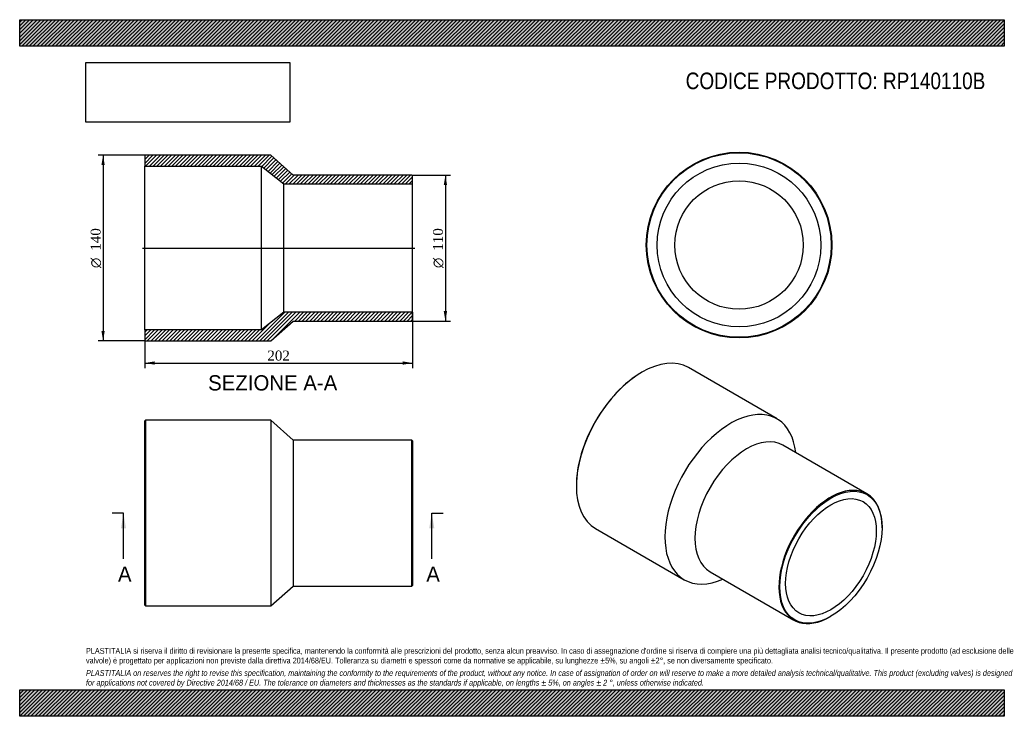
# Model space of a CAD drawing. Header units: millimetres. Extents: x 0 to 742, y 0 to 525.
import ezdxf
from ezdxf.enums import TextEntityAlignment as Align
from ezdxf.lldxf.tags import DXFTag

# ---------------------------------------------------------------- set-up
doc = ezdxf.new("R2010")
doc.units = ezdxf.units.MM
doc.header["$LTSCALE"] = 2.5
for name, color, linetype in [('Default', 7, 'Continuous'), ('DV4_Default', 7, 'Continuous'), ('RP140110B', 7, 'Continuous')]:
    doc.layers.add(name, color=color, linetype=linetype)
doc.styles.add('SEACAD_Solid_Edge_ANSI', font='seans.ttf')
doc.styles.add('SEACAD_Solid_Edge_ANSI1_Symbols', font='semeca1.ttf')
doc.styles.add('SEACAD_Times_New_Roman', font='times.ttf')
tags = doc.linetypes.add('CENTER2', pattern=[28.575, 19.05, -3.175, 3.175, -3.175]).pattern_tags.tags
tags[10:11] = [DXFTag(74, 4), DXFTag(75, 0), DXFTag(340, '0'), DXFTag(46, 0.0), DXFTag(50, 0.0), DXFTag(44, 0.0), DXFTag(45, 0.0)]
tags[8:9] = [DXFTag(74, 4), DXFTag(75, 0), DXFTag(340, '0'), DXFTag(46, 0.0), DXFTag(50, 0.0), DXFTag(44, 0.0), DXFTag(45, 0.0)]
tags[6:7] = [DXFTag(74, 4), DXFTag(75, 0), DXFTag(340, '0'), DXFTag(46, 0.0), DXFTag(50, 0.0), DXFTag(44, 0.0), DXFTag(45, 0.0)]
tags[4:5] = [DXFTag(74, 4), DXFTag(75, 0), DXFTag(340, '0'), DXFTag(46, 0.0), DXFTag(50, 0.0), DXFTag(44, 0.0), DXFTag(45, 0.0)]
doc.dimstyles.new('ANSImm', dxfattribs={"dimtxt": 7.5, "dimasz": 7.5, "dimexe": 3.75, "dimexo": 0, "dimgap": 1.875, "dimtad": 1, "dimdsep": 46, "dimtxsty": 'SEACAD_Times_New_Roman', "dimblk1": '_SE_FILLED', "dimblk2": '_SE_FILLED', "dimsah": 1, "dimcen": 3.75, "dimazin": 0, "dimtfac": 0.85, "dimtdec": 3, "dimtofl": 0, "dimtmove": 0, "dimatfit": 3, "dimfxl": 1, "dimarcsym": 0})
picture_1 = doc.add_image_def('image1.jpg', size_in_pixel=(4302, 1260))

# ---------------------------------------------------------------- blocks, each defined once
blk = doc.blocks.new('SE')
at = {"layer": 'RP140110B', "color": 7, "linetype": 'Continuous'}
for p, q in [((94.8, 223.13), (94.3, 222.63)), ((94.8, 223.13), (94.8, 83.13)), ((189.3, 223.13), (94.8, 223.13)), ((189.3, 223.13), (189.3, 83.13)), ((206.3, 208.13), (189.3, 223.13)), ((94.3, 83.63), (94.3, 222.63)), ((206.3, 208.13), (206.3, 98.13)), ((295.8, 208.13), (206.3, 208.13)), ((295.8, 98.13), (295.8, 208.13)), ((296.3, 207.63), (295.8, 208.13)), ((296.3, 207.63), (296.3, 98.63)), ((189.3, 83.13), (206.3, 98.13)), ((206.3, 98.13), (295.8, 98.13)), ((295.8, 98.13), (296.3, 98.63)), ((94.3, 83.63), (94.8, 83.13)), ((94.8, 83.13), (189.3, 83.13))]:
    blk.add_line(p, q, dxfattribs=at)
blk = doc.blocks.new('SE1')
at = {"layer": 'RP140110B', "color": 7, "linetype": 'Continuous'}
for p, q in [((571.09, 224.19), (504.27, 262.77)), ((469.27, 259.3), (468.92, 259.1)), ((638.9, 167.72), (575.61, 204.26)), ((419.77, 173.98), (419.77, 173.57)), ((434.27, 141.52), (501.09, 102.94)), ((650.29, 142.13), (650.29, 142.54)), ((520.61, 109), (583.9, 72.46)), ((611.4, 75.18), (611.75, 75.38))]:
    blk.add_line(p, q, dxfattribs=at)
for centre, major_axis, start_param, end_param in [((469.27, 202.15), (-35, -60.62), 3.141593, 6.283185), ((468.92, 202.35), (34.75, 60.19), 0.785398, 2.356195), ((536.09, 163.57), (-35, -60.62), 2.474646, 6.283185), ((548.11, 156.63), (-27.5, -47.63), 3.141593, 6.283185), ((611.4, 120.09), (27.5, 47.63), 0, 3.926991), ((611.4, 120.09), (27.5, 47.63), 5.497787, 6.283185), ((536.09, 163.57), (-35, -60.62), 0, 0.666946)]:
    blk.add_ellipse(centre, major_axis=major_axis, ratio=0.57735, start_param=start_param, end_param=end_param, dxfattribs=at)
for major_axis in [(-27.25, -47.2), (-24.2, -41.92)]:
    blk.add_ellipse((611.75, 119.88), major_axis=major_axis, ratio=0.57735, dxfattribs=at)
blk = doc.blocks.new('SE2')
at = {"layer": 'RP140110B', "color": 7, "linetype": 'Continuous'}
for radius in [70, 69.5, 61.7, 48.4]:
    blk.add_circle((542.46, 355.16), radius, dxfattribs=at)
blk = doc.blocks.new('SE4')
at = {"color": 7, "linetype": 'Continuous', "style": 'SEACAD_Solid_Edge_ANSI'}
blk.add_text('A', height=11.5, dxfattribs=at).set_placement((74.11, 112.88), align=Align.TOP_LEFT)
blk = doc.blocks.new('SE5')
at = {"color": 7, "linetype": 'Continuous', "style": 'SEACAD_Solid_Edge_ANSI'}
blk.add_text('A', height=11.5, dxfattribs=at).set_placement((306.61, 112.88), align=Align.TOP_LEFT)
blk = doc.blocks.new('SEANNOT_GROUP')
at = {"linetype": 'Continuous'}
blk.add_hatch(color=7, dxfattribs=at).paths.add_polyline_path([(80.17, 141.63), (78.26, 153.13), (76.34, 141.63)])
at = {"color": 7, "linetype": 'Continuous'}
blk.add_lwpolyline([(78.26, 118.63), (78.26, 153.13)], dxfattribs=at)
blk = doc.blocks.new('SEANNOT_GROUP1')
at = {"linetype": 'Continuous'}
blk.add_hatch(color=7, dxfattribs=at).paths.add_polyline_path([(312.67, 141.63), (310.76, 153.13), (308.84, 141.63)])
at = {"color": 7, "linetype": 'Continuous'}
blk.add_lwpolyline([(310.76, 118.63), (310.76, 153.13)], dxfattribs=at)
blk = doc.blocks.new('SE3')
at = {"layer": 'Default', "color": 7, "linetype": 'CENTER2'}
for p, q in [((78.26, 153.13), (69.63, 153.13)), ((310.76, 153.13), (319.38, 153.13))]:
    blk.add_line(p, q, dxfattribs=at)
at = {"layer": 'Default', "color": 7, "linetype": 'CENTER2', "const_width": 0.0001}
blk.add_lwpolyline([(78.26, 153.13), (310.76, 153.13)], dxfattribs=at)
at = {"layer": 'Default'}
for name in ['SEANNOT_GROUP', 'SEANNOT_GROUP1', 'SE4', 'SE5']:
    blk.add_blockref(name, (0, 0), dxfattribs=at)
blk = doc.blocks.new('SE6')
at = {"layer": 'RP140110B', "linetype": 'Continuous'}
h = blk.add_hatch(dxfattribs=at)
h.set_pattern_fill('LINE', scale=0.62992, angle=45, style=0)
h.paths.add_polyline_path([(206.3, 407.88), (189.3, 422.88), (94.8, 422.88), (94.3, 422.38), (94.3, 414.58), (182.3, 414.58), (199.3, 401.28), (296.3, 401.28), (296.3, 407.38), (295.8, 407.88)])
h = blk.add_hatch(dxfattribs=at)
h.set_pattern_fill('LINE', scale=0.62992, angle=45, style=0)
h.paths.add_polyline_path([(189.3, 282.88), (206.3, 297.88), (295.8, 297.88), (296.3, 298.38), (296.3, 304.48), (199.3, 304.48), (182.3, 291.18), (94.3, 291.18), (94.3, 283.38), (94.8, 282.88)])
at = {"layer": 'DV4_Default', "color": 7, "linetype": 'CENTER2'}
blk.add_line((92.55, 352.88), (298.05, 352.88), dxfattribs=at)
at = {"layer": 'RP140110B', "color": 7, "linetype": 'Continuous'}
for p, q in [((94.3, 422.38), (94.8, 422.88)), ((94.3, 422.38), (94.3, 414.58)), ((189.3, 422.88), (94.8, 422.88)), ((206.3, 407.88), (189.3, 422.88)), ((94.3, 291.18), (94.3, 414.58)), ((94.3, 414.58), (182.3, 414.58)), ((182.3, 291.18), (182.3, 414.58)), ((182.3, 414.58), (199.3, 401.28)), ((199.3, 304.48), (199.3, 401.28)), ((199.3, 401.28), (296.3, 401.28)), ((295.8, 407.88), (206.3, 407.88)), ((295.8, 407.88), (296.3, 407.38)), ((296.3, 401.28), (296.3, 407.38)), ((296.3, 304.48), (296.3, 401.28)), ((199.3, 304.48), (182.3, 291.18)), ((296.3, 304.48), (199.3, 304.48)), ((296.3, 298.38), (296.3, 304.48)), ((189.3, 282.88), (206.3, 297.88)), ((206.3, 297.88), (295.8, 297.88)), ((296.3, 298.38), (295.8, 297.88)), ((182.3, 291.18), (94.3, 291.18)), ((94.3, 291.18), (94.3, 283.38)), ((94.8, 282.88), (94.3, 283.38)), ((94.8, 282.88), (189.3, 282.88))]:
    blk.add_line(p, q, dxfattribs=at)
blk = doc.blocks.new('GDimGGroup')
at = {"layer": 'Default', "linetype": 'Continuous'}
for points in [[(322.29, 400.38), (321.04, 407.88), (319.79, 400.38)], [(322.29, 305.38), (319.79, 305.38), (321.04, 297.88)]]:
    blk.add_hatch(color=7, dxfattribs=at).paths.add_polyline_path(points)
at = {"layer": 'Default', "color": 7, "linetype": 'Continuous'}
for p, q in [((295.8, 407.88), (324.79, 407.88)), ((321.04, 407.88), (321.04, 297.88)), ((295.8, 297.88), (324.79, 297.88))]:
    blk.add_line(p, q, dxfattribs=at)
for s, style, p in [('110', 'SEACAD_Times_New_Roman', (311.67, 350.88)), ('O', 'SEACAD_Solid_Edge_ANSI1_Symbols', (311.67, 337.82))]:
    blk.add_text(s, height=7.5, rotation=90, dxfattribs=dict(at, style=style)).set_placement(p, align=Align.TOP_LEFT)
blk = doc.blocks.new('GDimGGroup1')
at = {"layer": 'Default', "linetype": 'Continuous'}
for points in [[(61.63, 415.38), (64.13, 415.38), (62.88, 422.88)], [(61.63, 290.38), (62.88, 282.88), (64.13, 290.38)]]:
    blk.add_hatch(color=7, dxfattribs=at).paths.add_polyline_path(points)
at = {"layer": 'Default', "color": 7, "linetype": 'Continuous'}
for p, q in [((94.8, 422.88), (59.13, 422.88)), ((62.88, 422.88), (62.88, 282.88)), ((94.8, 282.88), (59.13, 282.88))]:
    blk.add_line(p, q, dxfattribs=at)
for s, style, p in [('140', 'SEACAD_Times_New_Roman', (53.51, 350.88)), ('O', 'SEACAD_Solid_Edge_ANSI1_Symbols', (53.51, 337.82))]:
    blk.add_text(s, height=7.5, rotation=90, dxfattribs=dict(at, style=style)).set_placement(p, align=Align.TOP_LEFT)
blk = doc.blocks.new('DMBLK14')
at = {"layer": 'Default', "linetype": 'Continuous'}
for points in [[(101.8, 264.99), (101.8, 267.49), (94.3, 266.24)], [(288.8, 264.99), (296.3, 266.24), (288.8, 267.49)]]:
    blk.add_hatch(color=7, dxfattribs=at).paths.add_polyline_path(points)
at = {"layer": 'Default', "color": 7, "linetype": 'Continuous'}
for p, q in [((296.3, 304.48), (296.3, 262.49)), ((94.3, 291.18), (94.3, 262.49)), ((94.3, 266.24), (296.3, 266.24))]:
    blk.add_line(p, q, dxfattribs=at)
at = {"layer": 'Default', "color": 7, "linetype": 'Continuous', "style": 'SEACAD_Times_New_Roman'}
blk.add_text('202', height=7.5, dxfattribs=at).set_placement((186.77, 275.62), align=Align.TOP_LEFT)
blk = doc.blocks.new('_SE_FILLED')
at = {"color": 0}
blk.add_line((0, 0), (-1, 0), dxfattribs=at)
blk.add_solid([(0, 0), (-1, -0.1665), (-1, 0.1665), (0, 0)], dxfattribs=at)

msp = doc.modelspace()

# ---------------------------------------------------------------- hatches: boundary and pattern name
at = {"layer": 'Default', "linetype": 'Continuous'}
h = msp.add_hatch(dxfattribs=at)
h.set_pattern_fill('LINE', scale=0.62992, angle=45, style=0)
h.paths.add_polyline_path([(742.5, 505), (742.5, 525), (0, 525), (0, 505)])
for points in [[(742.5, 505), (742.5, 525), (0, 525), (0, 505)], [(742.5, 0), (742.5, 20), (0, 20), (0, 0)]]:
    msp.add_hatch(color=7, dxfattribs=at).paths.add_polyline_path(points)
h = msp.add_hatch(dxfattribs=at)
h.set_pattern_fill('LINE', scale=0.62992, angle=45, style=0)
h.paths.add_polyline_path([(742.5, 0), (742.5, 20), (0, 20), (0, 0)])

# ---------------------------------------------------------------- linework, layer by layer
at = {"layer": 'Default', "color": 7, "linetype": 'Continuous'}
for p, q in [((0, 525), (742.5, 525)), ((0, 505), (0, 525)), ((742.5, 525), (742.5, 505)), ((742.5, 505), (0, 505)), ((0, 20), (742.5, 20)), ((0, 0), (0, 20)), ((742.5, 20), (742.5, 0)), ((742.5, 0), (0, 0))]:
    msp.add_line(p, q, dxfattribs=at)

# ---------------------------------------------------------------- block references
at = {"layer": 'Default'}
for name in ['SE2', 'GDimGGroup1', 'SE6', 'GDimGGroup', 'SE1', 'SE', 'SE3']:
    msp.add_blockref(name, (0, 0), dxfattribs=at)

# ---------------------------------------------------------------- texts
at = {"layer": 'Default', "color": 7, "linetype": 'Continuous', "style": 'SEACAD_Solid_Edge_ANSI'}
msp.add_text('SEZIONE A-A', height=11.5, dxfattribs=at).set_placement((142.107, 257.053), align=Align.TOP_LEFT)
at = {"layer": 'Default', "attachment_point": 1}
for s, insert, char_height, width in [('{\\fArial Narrow|b0||i0||c0|p34;\\C7;\\H12.5;\\W1.;CODICE PRODOTTO: RP140110B}', (502.222, 485.159), 12.5, 226.67616), ("{\\fArial Narrow|b0||i0||c0|p34;\\C7;\\H4.375;\\W1.;PLASTITALIA si riserva il diritto di revisionare la presente specifica, mantenendo la conformità alle prescrizioni del prodotto, senza alcun preavviso. In caso di assegnazione d'ordine si riserva di compiere una più dettagliata analisi tecnico/qualitativa. Il presente prodotto (ad esclusione delle \\P}{\\fArial Narrow|b0||i0||c0|p34;\\C7;\\H4.375;\\W1.;valvole) è progettato per applicazioni non previste dalla direttiva 2014/68/EU. Tolleranza su diametri e spessori come da normative se applicabile, su lunghezze ±5%, su angoli ±2°, se non diversamente specificato.\\P}{\\fArial Narrow|b0||i0||c0|p34;\\C7;\\H1.25;\\W1.;   \\P}{\\fArial Narrow|b0||i1||c0|p34;\\C7;\\H4.375;\\W1.;PLASTITALIA on reserves the right to revise this specification, maintaining the conformity to the requirements of the product, without any notice. In case of assignation of order on will reserve to make a more detailed analysis technical/qualitative. This product (excluding valves) is designed \\P}{\\fArial Narrow|b0||i1||c0|p34;\\C7;\\H4.375;\\W1.;for applications not covered by Directive 2014/68 / EU. The tolerance on diameters and thicknesses as the standards if applicable, on lengths ± 5%, on angles ± 2 °, unless otherwise indicated.\\P}", (50, 51.506), 4.375, 642.5)]:
    msp.add_mtext(s, dxfattribs=dict(at, insert=insert, char_height=char_height, width=width))

# ---------------------------------------------------------------- dimensions: what is measured, and where the dimension line sits
at = {"layer": 'Default', "color": 7, "linetype": 'Continuous'}
dim = msp.add_linear_dim(base=(296.298, 266.241), p1=(94.298, 291.181), p2=(296.298, 304.481), text='\\A1;<>', dimstyle='ANSImm', dxfattribs=at)
dim.commit()
dim.dimension.update_dxf_attribs({"geometry": 'DMBLK14', "text_midpoint": (195.298, 266.241), "dimtype": 160})

# ---------------------------------------------------------------- pictures from other files: only their frames are drawn
image = msp.add_image(picture_1, insert=(50, 447.758), size_in_units=(153.643, 45))
image.dxf.flags = 7

doc.saveas('drawing.dxf')
